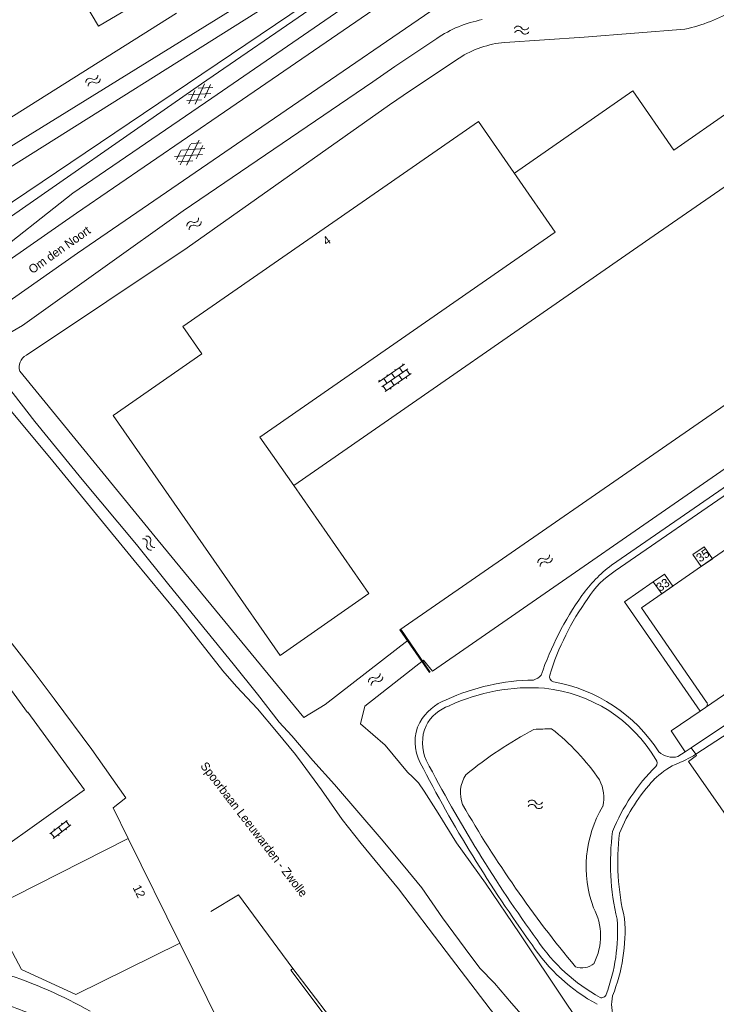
# Model space of a CAD drawing. Header units: metres. Extents: x 195864 to 198202, y 543264 to 544906.
# Tile 30 of 79: x 196359 to 196505, y 544033 to 544239. Entities that reach past the tile are written whole.
import ezdxf

# ---------------------------------------------------------------- set-up
doc = ezdxf.new("R2010")
doc.units = ezdxf.units.M
doc.header["$MEASUREMENT"] = 0
for name, color, linetype, lineweight in [('Level 11', 7, 'Continuous', 0), ('Level 14', 7, 'Continuous', 0), ('Level 19', 7, 'Continuous', 0), ('Level 20', 7, 'Continuous', 0), ('Level 25', 7, 'Continuous', 0), ('Level 26', 7, 'Continuous', 0), ('Level 28', 7, 'Continuous', 0), ('Level 29', 7, 'Continuous', 0), ('Level 32', 7, 'Continuous', 0), ('Level 34', 7, 'Continuous', 0), ('Level 36', 7, 'Continuous', 0), ('Level 41', 7, 'Continuous', 0), ('Level 43', 7, 'Continuous', 0), ('Level 55', 7, 'Continuous', 0)]:
    doc.layers.add(name, color=color, linetype=linetype, lineweight=lineweight)
doc.styles.add('Style-CHAR_FAST_FONT', font='CHAR_FAST_FONT.shx')

# ---------------------------------------------------------------- blocks, each defined once
blk = doc.blocks.new('WA_40')
at = {"layer": 'Level 43', "color": 7, "linetype": 'Continuous', "lineweight": 0, "extrusion": (0, 0, -1)}
for centre in [(-0.75, 0.05), (-0.75, -0.85)]:
    blk.add_arc(centre, 0.85, 28.0726, 151.9276, dxfattribs=at)
at = {"layer": 'Level 43', "color": 7, "linetype": 'Continuous', "lineweight": 0}
for centre in [(2.25, 0.85), (2.25, -0.05)]:
    blk.add_arc(centre, 0.85, 208.0724, 331.9274, dxfattribs=at)
blk = doc.blocks.new('GVTP6')
at = {"layer": 'Level 41', "color": 7, "linetype": 'Continuous', "lineweight": 0}
for p, q in [((0, -0.4), (2.6, 1.2)), ((0, 0.4), (2.6, -1.2)), ((1, -1.2), (5, 1.2)), ((1, 1.2), (5, -1.2)), ((3.4, 1.2), (6, -0.4)), ((3.4, -1.2), (6, 0.4))]:
    blk.add_line(p, q, dxfattribs=at)
blk = doc.blocks.new('GVTP4')
at = {"layer": 'Level 41', "color": 7, "linetype": 'Continuous', "lineweight": 0}
for p, q in [((0, 0.6), (1.8, 1.65)), ((0, -0.75), (4.2, 1.65)), ((0, 1.35), (5.1, -1.55)), ((0, 0), (2.7, -1.55)), ((1.1, -1.55), (6.2, 1.35)), ((2, 1.65), (6.2, -0.75)), ((3.5, -1.55), (6.2, 0)), ((4.4, 1.65), (6.2, 0.6))]:
    blk.add_line(p, q, dxfattribs=at)
blk = doc.blocks.new('OV2')
at = {"layer": 'Level 41', "color": 7, "linetype": 'Continuous', "lineweight": 0}
for p, q in [((0.3, -2.31), (0.3, 2.29)), ((1.5, -2.31), (1.5, 2.29)), ((0, 0.99), (0.3, 0.99)), ((0.3, 1.99), (1.5, 1.99)), ((1.8, 0.99), (1.5, 0.99)), ((0, -1.01), (0.3, -1.01)), ((0.3, -0.01), (1.5, -0.01)), ((0.3, -2.01), (1.5, -2.01)), ((1.8, -1.01), (1.5, -1.01))]:
    blk.add_line(p, q, dxfattribs=at)
blk = doc.blocks.new('OVTP4')
at = {"layer": 'Level 41', "color": 7, "linetype": 'Continuous', "lineweight": 0}
for p, q in [((0, 1.2), (6.6, 1.2)), ((0.3, 1.2), (0.3, 0)), ((1.3, 1.5), (1.3, 1.2)), ((1.3, 0), (1.3, -1.2)), ((2.3, 1.2), (2.3, 0)), ((3.3, 1.5), (3.3, 1.2)), ((4.3, 1.2), (4.3, 0)), ((5.3, 1.5), (5.3, 1.2)), ((5.3, 0), (5.3, -1.2)), ((6.3, 1.2), (6.3, 0)), ((0, 0), (6.6, 0)), ((0, -1.2), (6.6, -1.2)), ((0.3, -1.2), (0.3, -1.5)), ((2.3, -1.2), (2.3, -1.5)), ((3.3, 0), (3.3, -1.2)), ((4.3, -1.2), (4.3, -1.5)), ((6.3, -1.2), (6.3, -1.5))]:
    blk.add_line(p, q, dxfattribs=at)
blk = doc.blocks.new('WA_53')
at = {"layer": 'Level 43', "color": 7, "linetype": 'Continuous', "lineweight": 0, "extrusion": (0, 0, -1)}
for centre in [(-0.75, 0.05), (-0.75, -0.85)]:
    blk.add_arc(centre, 0.85, 28.0726, 151.9277, dxfattribs=at)
at = {"layer": 'Level 43', "color": 7, "linetype": 'Continuous', "lineweight": 0}
for centre in [(2.25, 0.85), (2.25, -0.05)]:
    blk.add_arc(centre, 0.85, 208.0723, 331.9274, dxfattribs=at)
blk = doc.blocks.new('WA_57')
at = {"layer": 'Level 43', "color": 7, "linetype": 'Continuous', "lineweight": 0, "extrusion": (0, 0, -1)}
for centre in [(-0.75, 0.05), (-0.75, -0.85)]:
    blk.add_arc(centre, 0.85, 28.0725, 151.9276, dxfattribs=at)
at = {"layer": 'Level 43', "color": 7, "linetype": 'Continuous', "lineweight": 0}
for centre in [(2.25, 0.85), (2.25, -0.05)]:
    blk.add_arc(centre, 0.85, 208.0724, 331.9274, dxfattribs=at)
blk = doc.blocks.new('WA_35')
at = {"layer": 'Level 43', "color": 7, "linetype": 'Continuous', "lineweight": 0, "extrusion": (0, 0, -1)}
for centre in [(-0.75, 0.05), (-0.75, -0.85)]:
    blk.add_arc(centre, 0.85, 28.0724, 151.9274, dxfattribs=at)
at = {"layer": 'Level 43', "color": 7, "linetype": 'Continuous', "lineweight": 0}
for centre in [(2.25, 0.85), (2.25, -0.05)]:
    blk.add_arc(centre, 0.85, 208.0726, 331.9276, dxfattribs=at)
blk = doc.blocks.new('WA_64')
at = {"layer": 'Level 43', "color": 7, "linetype": 'Continuous', "lineweight": 0, "extrusion": (0, 0, -1)}
for centre in [(-0.75, 0.05), (-0.75, -0.85)]:
    blk.add_arc(centre, 0.85, 28.0725, 151.9275, dxfattribs=at)
at = {"layer": 'Level 43', "color": 7, "linetype": 'Continuous', "lineweight": 0}
for centre in [(2.25, 0.85), (2.25, -0.05)]:
    blk.add_arc(centre, 0.85, 208.0724, 331.9275, dxfattribs=at)
blk = doc.blocks.new('WA_70')
at = {"layer": 'Level 43', "color": 7, "linetype": 'Continuous', "lineweight": 0, "extrusion": (0, 0, -1)}
for centre in [(-0.75, 0.05), (-0.75, -0.85)]:
    blk.add_arc(centre, 0.85, 28.0725, 151.9275, dxfattribs=at)
at = {"layer": 'Level 43', "color": 7, "linetype": 'Continuous', "lineweight": 0}
for centre in [(2.25, 0.85), (2.25, -0.05)]:
    blk.add_arc(centre, 0.85, 208.0725, 331.9275, dxfattribs=at)
blk = doc.blocks.new('WA_2')
at = {"layer": 'Level 43', "color": 7, "linetype": 'Continuous', "lineweight": 0, "extrusion": (0, 0, -1)}
for centre in [(-0.75, 0.05), (-0.75, -0.85)]:
    blk.add_arc(centre, 0.85, 28.0725, 151.9275, dxfattribs=at)
at = {"layer": 'Level 43', "color": 7, "linetype": 'Continuous', "lineweight": 0}
for centre in [(2.25, 0.85), (2.25, -0.05)]:
    blk.add_arc(centre, 0.85, 208.0725, 331.9275, dxfattribs=at)

msp = doc.modelspace()

# ---------------------------------------------------------------- linework, layer by layer
at = {"layer": 'Level 11', "color": 7, "linetype": 'Continuous', "lineweight": 13}
for p, q in [((196470.86, 544194.48), (196454.83, 544217.59)), ((196499.62, 544127.07), (196501.96, 544128.69)), ((196501.96, 544128.69), (196503.73, 544126.14)), ((196499.62, 544127.07), (196501.38, 544124.52)), ((196501.38, 544124.52), (196503.73, 544126.14)), ((196491.33, 544121.36), (196493.67, 544122.97)), ((196491.33, 544121.36), (196493.09, 544118.8)), ((196493.67, 544122.97), (196495.43, 544120.42)), ((196493.09, 544118.8), (196495.43, 544120.42))]:
    msp.add_line(p, q, dxfattribs=at)
at = {"layer": 'Level 11', "color": 7, "linetype": 'Continuous', "lineweight": 13, "flags": 128}
for points in [[(196362.44, 544259.38), (196375.35, 544237.51), (196410.1, 544258), (196397.2, 544279.88), (196362.44, 544259.38)], [(196396.97, 544168.98), (196393.01, 544174.71), (196454.83, 544217.59)], [(196416.17, 544141.48), (196409.13, 544151.6), (196470.86, 544194.48)], [(196396.97, 544168.98), (196378.47, 544156.1), (196413.38, 544105.97), (196431.91, 544118.87), (196416.17, 544141.48)], [(196350.11, 544108.34), (196360.51, 544094.05), (196360.61, 544094.12), (196372.45, 544077.84), (196354.37, 544065.06)], [(196352.83, 544053.12), (196381.58, 544067.68), (196392.37, 544045.83), (196370.66, 544035.08), (196359.25, 544040.28)], [(196352.83, 544053.12), (196356.8, 544045.03), (196359.25, 544040.28)]]:
    msp.add_lwpolyline(points, dxfattribs=at)
at = {"layer": 'Level 14', "color": 7, "linetype": 'Continuous', "lineweight": 13}
for p, q in [((196438.37, 544111.32), (196444.55, 544102.36)), ((196438.54, 544111.44), (196444.72, 544102.48))]:
    msp.add_line(p, q, dxfattribs=at)
at = {"layer": 'Level 19', "color": 7, "linetype": 'Continuous', "lineweight": 0}
for p, q in [((196446.07, 544234.96), (196437.28, 544229.06)), ((196440.59, 544224.07), (196450.75, 544230.84)), ((196432.75, 544225.9), (196437.28, 544229.06)), ((196436.22, 544221.04), (196440.59, 544224.07)), ((196537.99, 544180.24), (196438.37, 544111.32)), ((196453.56, 544108.48), (196547.47, 544173.48)), ((196422.77, 544095.72), (196440.13, 544109.16)), ((196435.27, 544087.18), (196439.95, 544081.53))]:
    msp.add_line(p, q, dxfattribs=at)
at = {"layer": 'Level 19', "color": 7, "linetype": 'Continuous', "lineweight": 0, "flags": 128}
for points in [[(196391.68, 544240.25), (196343.07, 544209.61), (196343.03, 544209.68), (196338.71, 544207.17), (196341.33, 544202.66), (196396.17, 544236.51), (196452.35, 544271.39)], [(196460.28, 544234.13), (196476.9, 544235.2), (196497.95, 544236.88)], [(196432.75, 544225.9), (196393.08, 544198.92), (196359.46, 544174.9), (196347.84, 544168.27), (196354.35, 544160.3)], [(196360.29, 544168.7), (196393.89, 544191.2), (196436.22, 544221.04)], [(196358.92, 544165.36), (196387.87, 544129.96), (196418.26, 544092.96), (196422.77, 544095.72)], [(196356.34, 544162.26), (196362.07, 544154.88), (196371.95, 544142.76), (196383.34, 544129.13), (196390.07, 544120.74), (196403.5, 544104.17), (196408.6, 544097.86), (196413.15, 544091.98), (196415.76, 544089.11), (196420.18, 544083.97), (196424.73, 544078.94), (196434.44, 544067.59), (196439.05, 544062.07), (196442.98, 544057.34), (196447.3, 544051.08), (196452.01, 544044.69), (196455.08, 544040.57), (196458.16, 544037.41), (196461.73, 544033.26), (196465.21, 544029.28)], [(196435.27, 544087.18), (196430.15, 544091.62), (196431.01, 544095.34), (196443.32, 544104.96), (196445.16, 544102.69), (196453.56, 544108.48)], [(196439.95, 544081.53), (196441.09, 544080.48), (196442.23, 544079.3), (196443.43, 544077.58), (196446.36, 544073), (196450.23, 544066.8), (196456.24, 544058.37), (196463.45, 544047.72), (196473.01, 544033.45), (196485.61, 544014.8), (196492.37, 544004.81), (196495.65, 544000), (196495.65, 544000)]]:
    msp.add_lwpolyline(points, dxfattribs=at)
at = {"layer": 'Level 19', "color": 7, "linetype": 'Continuous', "lineweight": 0}
for centre, radius, start, end in [((196490.01, 544272.21), 36.21, 282.6596, 300.3113), ((196460.63, 544213.1), 26.27, 101.125, 123.6595), ((196462.24, 544212.99), 21.23, 95.3094, 122.7825), ((196361.53, 544166.25), 2.75, 116.7664, 198.7529), ((196505.79, 544015.89), 84.35, 117.8434, 129.4753), ((196469.94, 544041.05), 49.55, 89.8293, 94.1066), ((196440.93, 544053.28), 47.36, 34.2379, 51.999), ((196457.9, 544077.22), 6.87, 146.5904, 200.9991), ((196473.2, 544076.24), 7.81, 346.3955, 28.1763), ((196663.77, 544197.32), 245.13, 210.0004, 219.6598), ((196501.96, 544061.76), 24.66, 149.1484, 200.3581), ((196467.72, 544047.28), 12.59, 333.128, 27.9882), ((196476.42, 544044.47), 3.85, 249.3459, 311.2922)]:
    msp.add_arc(centre, radius, start, end, dxfattribs=at)
at = {"layer": 'Level 20', "color": 7, "linetype": 'Continuous', "lineweight": 0, "flags": 128}
msp.add_lwpolyline([(196354.35, 544160.3), (196365.82, 544146.55), (196382.83, 544125.77), (196391.84, 544114.94), (196396.25, 544109.22), (196401.38, 544102.75), (196404.2, 544099.49), (196408.61, 544094.82), (196412.57, 544090.04), (196416.54, 544085.27), (196417.94, 544083.33), (196422.01, 544077.85), (196426.3, 544071.66), (196430.26, 544066.66), (196438.06, 544057.15), (196448.07, 544044.04), (196457.25, 544032.03), (196465.92, 544021.18), (196469.61, 544016.25), (196471.89, 544012.81), (196476.64, 544005.81), (196480.11, 544000)], dxfattribs=at)
at = {"layer": 'Level 25', "color": 7, "linetype": 'Continuous', "lineweight": 0, "flags": 128}
for points in [[(196430.71, 544020.01), (196415.55, 544040.15), (196415.99, 544040.48)], [(196415.99, 544040.48), (196431.32, 544020.44), (196446.54, 544000)]]:
    msp.add_lwpolyline(points, dxfattribs=at)
at = {"layer": 'Level 26', "color": 7, "linetype": 'Continuous', "lineweight": 0, "flags": 128}
msp.add_lwpolyline([(196398.83, 544052.43), (196404.62, 544055.87), (196415.99, 544040.48)], dxfattribs=at)
at = {"layer": 'Level 28', "color": 7, "linetype": 'Continuous', "lineweight": 0}
for p, q in [((196345.55, 544200.9), (196417.05, 544245.87)), ((196349.68, 544195.63), (196418.37, 544241.88)), ((196500.22, 544085.29), (196500.39, 544085.04))]:
    msp.add_line(p, q, dxfattribs=at)
at = {"layer": 'Level 28', "color": 7, "linetype": 'Continuous', "lineweight": 0, "flags": 128}
for points in [[(196491.33, 544121.36), (196485.3, 544117.17), (196501.16, 544094.33)], [(196556.16, 544000), (196521.55, 544051), (196498.68, 544083.81), (196500.39, 544085.04)]]:
    msp.add_lwpolyline(points, dxfattribs=at)
at = {"layer": 'Level 29', "color": 7, "linetype": 'Continuous', "lineweight": 0}
for p, q in [((196491.52, 544193.74), (196521.93, 544214.84)), ((196416.17, 544141.48), (196491.52, 544193.74)), ((196482.6, 544124.82), (196526.7, 544155.23)), ((196483.34, 544123.63), (196527.36, 544154)), ((196507.33, 544128.72), (196498.91, 544122.85)), ((196495.11, 544090.17), (196501.16, 544094.33)), ((196498.02, 544085.83), (196495.11, 544090.17)), ((196498.02, 544085.83), (196499.23, 544086.63)), ((196499.23, 544086.63), (196500.22, 544085.29)), ((196496.48, 544084.82), (196498.02, 544085.83)), ((196381.58, 544067.68), (196378.41, 544074.1)), ((196404.3, 544021.66), (196392.37, 544045.83))]:
    msp.add_line(p, q, dxfattribs=at)
at = {"layer": 'Level 29', "color": 7, "linetype": 'Continuous', "lineweight": 0, "flags": 128}
for points in [[(196349.46, 544192.4), (196351.64, 544193.95), (196396.89, 544225.47), (196420.65, 544241.77), (196423.35, 544242.86), (196437.4, 544252.77), (196463.35, 544273.66)], [(196334.97, 544172.98), (196353.65, 544186.49), (196370.75, 544198.41), (196401.7, 544219.61), (196453.96, 544255.5), (196464.2, 544264.05), (196463.05, 544265.09)], [(196342.35, 544181.18), (196351.78, 544188.25), (196369.98, 544202.62), (196399.04, 544222.49), (196438.51, 544249.65), (196457.39, 544264.84)], [(196405.52, 544213.73), (196457.85, 544249.62), (196469.83, 544256.22)], [(196462.32, 544206.76), (196487.04, 544224), (196495.65, 544211.58), (196556.57, 544254.16)], [(196339.37, 544167.38), (196357.41, 544180.52), (196370.95, 544190.03), (196405.54, 544213.72)], [(196378.41, 544074.1), (196381.09, 544076.15), (196373.96, 544086.32), (196366.11, 544096.91), (196361.92, 544102.46), (196355.67, 544110.52), (196351.12, 544116.77), (196344.62, 544125.46), (196335, 544138.97), (196334.49, 544138.58), (196325.57, 544132.26), (196327.25, 544114.47), (196328.06, 544106.1), (196329.27, 544091.87), (196333.91, 544095.18), (196336.34, 544091.41)], [(196502.48, 544096.2), (196488.84, 544115.88), (196498.91, 544122.85)], [(196501.16, 544094.33), (196516.86, 544105.12), (196518.63, 544106.38), (196533.4, 544116.39), (196537.97, 544119.54)], [(196594.56, 544000), (196594.42, 544000.21), (196580.39, 544020.39), (196554.91, 544057.04), (196533.08, 544088.63), (196527.51, 544096.93), (196526.19, 544098.7), (196525.21, 544099.64), (196524.36, 544100.1), (196523.26, 544100.53), (196522.2, 544100.73), (196520.8, 544100.7), (196519.66, 544100.22), (196518.59, 544099.5), (196499.23, 544086.63)], [(196500.22, 544085.29), (196512.77, 544093.46), (196516.36, 544095.77), (196518.81, 544097.4), (196520.33, 544098.26), (196521.93, 544098.45), (196523.29, 544098.21), (196524.87, 544097.24), (196525.94, 544096), (196527.04, 544094.65), (196529.79, 544090.71), (196544.47, 544069.26), (196558.28, 544048.97), (196562.32, 544043.06), (196577.37, 544021.24), (196591.86, 544000.02), (196591.87, 544000)]]:
    msp.add_lwpolyline(points, dxfattribs=at)
at = {"layer": 'Level 29', "color": 7, "linetype": 'Continuous', "lineweight": 0}
for centre, radius, start, end in [((196499.33, 544102.33), 28.02, 126.6485, 144.8251), ((196494.13, 544107.3), 19.57, 123.447, 147.401), ((196530.28, 544080.39), 65.96, 144.7387, 161.0408), ((196523.32, 544085.17), 56.16, 144.4253, 162.7201), ((196467.01, 544055.26), 45.56, 90.8906, 114.5529), ((196465.31, 544104.15), 3.48, 286.5665, 318.0738), ((196470.83, 544101.56), 1.17, 165.6626, 251.3159), ((196465.71, 544059.11), 40.1, 85.8269, 115.0935), ((196465.42, 544068.51), 30.76, 30.6821, 84.0126), ((196464.58, 544067.64), 33.34, 33.0709, 79.8635), ((196452.09, 544086.36), 11.09, 111.2257, 149.7356), ((196451.3, 544087.47), 8.36, 108.0618, 153.2241), ((196501.88, 544095.74), 0.759, 296.7932, 37.5114), ((196450.75, 544087.85), 9.21, 153.5163, 208.2046), ((196452.03, 544087.68), 8.94, 156.5164, 204.0405), ((196491.07, 544083.47), 1.09, 318.013, 42.456), ((196495.38, 544088.77), 4.1, 225.7906, 285.6062), ((196488.76, 544103.23), 21.29, 289.6274, 302.5739), ((196702.45, 544216.91), 292.06, 207.1814, 215.9459), ((196714.84, 544225.2), 305.53, 207.5184, 215.8039), ((196520, 544054.23), 40.04, 134.5998, 158.1097), ((196503.79, 544067.5), 17.55, 116.6668, 134.5138), ((196519.37, 544054.1), 38.06, 137.0993, 157.2441), ((196532.21, 544062.44), 49.82, 172.2476, 193.5331), ((196535.23, 544062.92), 51.31, 173.3936, 193.4956), ((196446.97, 544048.14), 36.9, 339.2262, 4.1058), ((196448.32, 544048.39), 37.11, 338.4492, 3.9468), ((196497.95, 544066.72), 38.37, 213.6368, 241.4594), ((196499.18, 544068.44), 38.93, 214.3707, 240.8324), ((196325.65, 543946.49), 97.67, 60.5774, 72.1325), ((196480.55, 544035.34), 0.961, 248.9555, 342.1194), ((196491.07, 544032.93), 8.44, 167.4487, 200.58), ((196328.57, 543954.33), 83.31, 64.4029, 71.9359)]:
    msp.add_arc(centre, radius, start, end, dxfattribs=at)
at = {"layer": 'Level 55', "color": 7, "linetype": 'Continuous', "lineweight": 0, "flags": 128}
msp.add_lwpolyline([(196342.33, 544181.05), (196351.78, 544188.25), (196369.98, 544202.62), (196399.04, 544222.49), (196438.51, 544249.65), (196457.39, 544264.84)], dxfattribs=at)

# ---------------------------------------------------------------- block references
at = {"layer": 'Level 41', "color": 7, "linetype": 'Continuous', "lineweight": 0}
for name, p, xscale, yscale, zscale, rotation in [('GVTP6', (196394.06, 544221.64), 0.9999987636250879, 0.9999987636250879, 0.9999987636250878, 34.17705690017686), ('GVTP4', (196392.01, 544209.14), 1.000000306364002, 1.000000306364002, 1.000000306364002, 33.85382596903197), ('OVTP4', (196440.03, 544165.86), 1.000001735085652, 1.000001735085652, 1.000001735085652, 214.8263841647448), ('OV2', (196367.92, 544068.86), 0.9999985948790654, 0.9999985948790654, 0.9999985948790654, 127.9716037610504)]:
    msp.add_blockref(name, p, dxfattribs=dict(at, xscale=xscale, yscale=yscale, zscale=zscale, rotation=rotation))
at = {"layer": 'Level 43', "color": 7, "linetype": 'Continuous', "lineweight": 0}
for name, p, xscale, yscale, zscale, rotation in [('WA_57', (196462.33, 544236.59), 0.9999980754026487, 0.9999980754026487, 0.9999980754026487, 4.2177300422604), ('WA_64', (196372.96, 544225.33), 1.000000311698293, 1.000000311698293, 1.000000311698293, 31.9791947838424), ('WA_35', (196394.09, 544195.33), 0.9999996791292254, 0.9999996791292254, 0.9999996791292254, 34.78227514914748), ('WA_40', (196384.94, 544130.63), 0.9999992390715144, 0.9999992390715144, 0.9999992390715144, 307.9282662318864), ('WA_53', (196467.45, 544124.94), 1.000000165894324, 1.000000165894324, 1.000000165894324, 34.55906290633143), ('WA_70', (196434.49, 544101.85), 0.9999986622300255, 0.9999986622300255, 0.9999986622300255, 217.7141528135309)]:
    msp.add_blockref(name, p, dxfattribs=dict(at, xscale=xscale, yscale=yscale, zscale=zscale, rotation=rotation))
msp.add_blockref('WA_2', (196465.21, 544074.82), dxfattribs=at)

# ---------------------------------------------------------------- texts
at = {"layer": 'Level 32', "color": 7, "linetype": 'Continuous', "lineweight": 13, "style": 'Style-CHAR_FAST_FONT'}
for s, rotation, p in [('4', 34.7387, (196423.03, 544191.58)), ('35', 34.5646, (196501.1, 544125.35)), ('33', 34.5646, (196492.74, 544119.21)), ('12', 296.2833, (196382.46, 544057.43))]:
    msp.add_text(s, height=1.8, rotation=rotation, dxfattribs=at).set_placement(p)
at = {"layer": 'Level 34', "color": 7, "linetype": 'Continuous', "lineweight": 13, "style": 'Style-CHAR_FAST_FONT'}
msp.add_text('Om den Noort', height=1.8, rotation=35.2314, dxfattribs=at).set_placement((196361.54, 544185.66))
at = {"layer": 'Level 36', "color": 7, "linetype": 'Continuous', "lineweight": 13, "style": 'Style-CHAR_FAST_FONT'}
msp.add_text('Spoorbaan Leeuwarden - Zwolle', height=1.8, rotation=307.6035, dxfattribs=at).set_placement((196396.56, 544082.82))

doc.saveas('drawing.dxf')
